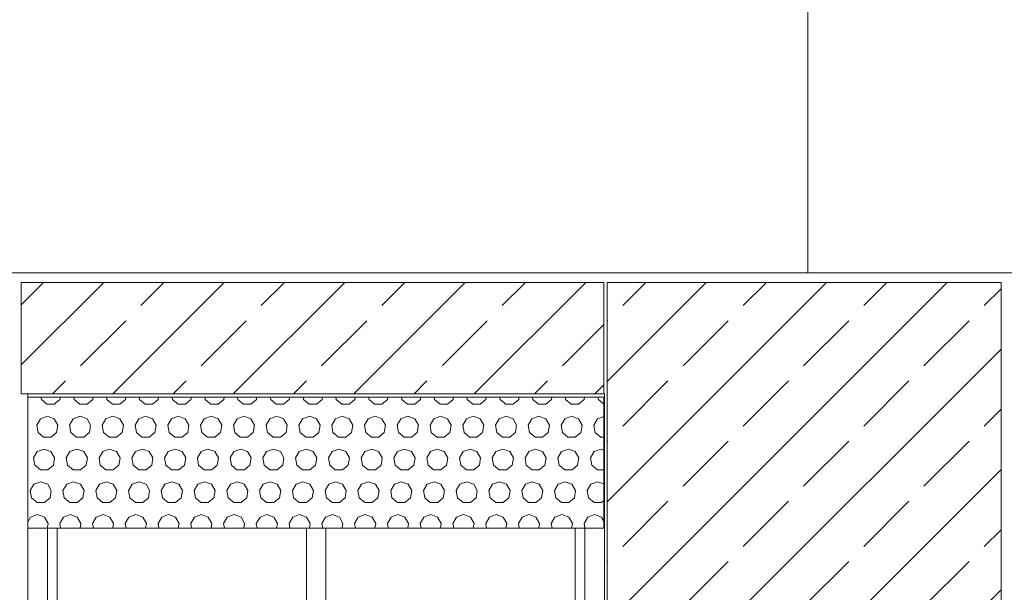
# Model space of a CAD drawing. Header units: millimetres. Extents: x 52659 to 1698020, y -10054 to 104697.
# Tile 184 of 256: x 200518 to 203523, y 10402 to 12151. Entities that reach past the tile are written whole.
import ezdxf

# ---------------------------------------------------------------- set-up
doc = ezdxf.new("R2010")
doc.units = ezdxf.units.MM
doc.header["$MEASUREMENT"] = 0
for name, color, linetype in [('02-04 BRISES SOLEILS CLAIRES', 7, 'Continuous'), ('02-04 CASSETTES CLAIRES', 7, 'Continuous'), ('02-04 Mur.Construction', 7, 'Continuous'), ('05-02 Cotation 200ème 100ème.Cotations', 7, 'Continuous'), ('08-01 2D Dessin général.2D', 7, 'Continuous'), ('Fenêtres ARCHICAD', 7, 'Continuous')]:
    doc.layers.add(name, color=color, linetype=linetype)
doc.styles.add('STYLE_GENERE_3', font='ARIALN.TTF')
doc.dimstyles.new('STYLE_GENERE__1', dxfattribs={"dimtxt": 200, "dimasz": 95, "dimexe": 0.18, "dimexo": 100, "dimgap": 0, "dimtad": 0, "dimlfac": 0.001, "dimzin": 0, "dimdsep": 46, "dimtxsty": 'STYLE_GENERE_3', "dimblk": 'ARROWHEAD_6', "dimblk1": 'ARROWHEAD_6', "dimblk2": 'ARROWHEAD_6', "dimcen": 0.09, "dimclrd": 7, "dimclre": 7, "dimclrt": 7, "dimazin": 0, "dimtfac": 1, "dimtdec": 4, "dimtmove": 2, "dimatfit": 3, "dimfxl": 1, "dimtolj": 1, "dimtzin": 0, "dimarcsym": 0})
doc.dimstyles.new('STYLE_GENERE__2', dxfattribs={"dimtxt": 200, "dimasz": 95, "dimexe": 0.18, "dimexo": 100, "dimgap": 0, "dimtad": 0, "dimlfac": 0.001, "dimzin": 0, "dimdsep": 46, "dimtxsty": 'STYLE_GENERE_3', "dimblk": 'ARROWHEAD_6', "dimblk1": 'ARROWHEAD_6', "dimblk2": 'ARROWHEAD_6', "dimcen": 0.09, "dimclrd": 7, "dimclre": 7, "dimclrt": 7, "dimazin": 0, "dimtfac": 1, "dimtdec": 4, "dimtmove": 0, "dimatfit": 3, "dimfxl": 1, "dimtolj": 1, "dimtzin": 0, "dimarcsym": 0})

# ---------------------------------------------------------------- blocks, each defined once
blk = doc.blocks.new('Élément de coupe_187_1', base_point=(131932.7, 5158.1))
at = {"layer": '02-04 Mur.Construction', "color": 7, "linetype": 'Continuous', "lineweight": 9}
for p, q in [((200542.7, 9726), (200542.7, 11008.1)), ((202302.7, 11008.1), (202302.7, 9726))]:
    blk.add_line(p, q, dxfattribs=at)
blk = doc.blocks.new('Élément de coupe_192_1', base_point=(131932.7, 5158.1))
at = {"layer": 'Fenêtres ARCHICAD', "color": 7, "linetype": 'Continuous', "lineweight": 9}
blk.add_line((202300.8, 11008.1), (202302.7, 11008.1), dxfattribs=at)
at = {"layer": 'Fenêtres ARCHICAD', "color": 7, "linetype": 'Continuous', "lineweight": 5}
for p, q in [((200602.7, 10598), (200602.7, 9818.1)), ((200632.7, 9848.1), (200632.7, 10598)), ((201392.7, 10598), (201392.7, 9848.1)), ((201452.7, 9848.1), (201452.7, 10598)), ((202212.7, 10598), (202212.7, 9848.1)), ((202242.7, 9818.1), (202242.7, 10598)), ((201407.7, 9848.1), (200632.7, 9848.1)), ((201437.7, 9848.1), (201407.7, 9848.1)), ((202212.7, 9848.1), (201437.7, 9848.1)), ((200602.7, 9818.1), (202242.7, 9818.1)), ((200542.7, 9758.1), (202302.7, 9758.1)), ((200542.7, 9720.9), (200542.7, 9726)), ((200542.7, 9670.8), (200542.7, 9720.9)), ((202302.7, 9720.9), (200542.7, 9720.9)), ((202302.7, 9720.9), (202302.7, 9726)), ((202302.7, 9670.8), (202302.7, 9720.9)), ((202302.7, 9670.8), (200542.7, 9670.8))]:
    blk.add_line(p, q, dxfattribs=at)
blk = doc.blocks.new('Élément de coupe_235_1', base_point=(131932.7, 5158.1))
at = {"layer": '02-04 Mur.Construction', "color": 7, "linetype": 'Continuous', "lineweight": 9}
blk.add_line((220579, 11378.1), (162692.7, 11378.1), dxfattribs=at)
blk = doc.blocks.new('*X342', base_point=(131932.7, 5158.1))
at = {"layer": '02-04 BRISES SOLEILS CLAIRES', "color": 7, "linetype": 'Continuous', "lineweight": 5}
for p, q in [((200582.7, 10998.1), (200584, 10990.5)), ((200640.7, 10990.5), (200642, 10998.1)), ((200682.7, 10998.1), (200684, 10990.5)), ((200740.7, 10990.5), (200742, 10998.1)), ((200782.7, 10998.1), (200784, 10990.5)), ((200840.7, 10990.5), (200842, 10998.1)), ((200882.7, 10998.1), (200884, 10990.5)), ((200940.7, 10990.5), (200942, 10998.1)), ((200982.7, 10998.1), (200984, 10990.5)), ((201040.7, 10990.5), (201042, 10998.1)), ((201082.7, 10998.1), (201084, 10990.5)), ((201140.7, 10990.5), (201142, 10998.1)), ((201182.7, 10998.1), (201184, 10990.5)), ((201240.7, 10990.5), (201242, 10998.1)), ((201282.7, 10998.1), (201284, 10990.5)), ((201340.7, 10990.5), (201342, 10998.1)), ((201382.7, 10998.1), (201384, 10990.5)), ((201440.7, 10990.5), (201442, 10998.1)), ((201482.7, 10998.1), (201484, 10990.5)), ((201540.7, 10990.5), (201542, 10998.1)), ((201582.7, 10998.1), (201584, 10990.5)), ((201640.7, 10990.5), (201642, 10998.1)), ((201682.7, 10998.1), (201684, 10990.5)), ((201740.7, 10990.5), (201742, 10998.1)), ((201782.7, 10998.1), (201784, 10990.5)), ((201840.7, 10990.5), (201842, 10998.1)), ((201882.7, 10998.1), (201884, 10990.5)), ((201940.7, 10990.5), (201942, 10998.1)), ((201982.7, 10998.1), (201984, 10990.5)), ((202040.7, 10990.5), (202042, 10998.1)), ((202082.7, 10998.1), (202084, 10990.5)), ((202140.7, 10990.5), (202142, 10998.1)), ((202182.7, 10998.1), (202184, 10990.5)), ((202240.7, 10990.5), (202242, 10998.1)), ((202282.7, 10998.1), (202284, 10990.5)), ((200584, 10990.5), (200601.1, 10976.1)), ((200601.1, 10976.1), (200623.5, 10976.1)), ((200623.5, 10976.1), (200640.7, 10990.5)), ((200684, 10990.5), (200701.1, 10976.1)), ((200701.1, 10976.1), (200723.5, 10976.1)), ((200723.5, 10976.1), (200740.7, 10990.5)), ((200784, 10990.5), (200801.1, 10976.1)), ((200801.1, 10976.1), (200823.5, 10976.1)), ((200823.5, 10976.1), (200840.7, 10990.5)), ((200884, 10990.5), (200901.1, 10976.1)), ((200901.1, 10976.1), (200923.5, 10976.1)), ((200923.5, 10976.1), (200940.7, 10990.5)), ((200984, 10990.5), (201001.1, 10976.1)), ((201001.1, 10976.1), (201023.5, 10976.1)), ((201023.5, 10976.1), (201040.7, 10990.5)), ((201084, 10990.5), (201101.1, 10976.1)), ((201101.1, 10976.1), (201123.5, 10976.1)), ((201123.5, 10976.1), (201140.7, 10990.5)), ((201184, 10990.5), (201201.1, 10976.1)), ((201201.1, 10976.1), (201223.5, 10976.1)), ((201223.5, 10976.1), (201240.7, 10990.5)), ((201284, 10990.5), (201301.1, 10976.1)), ((201301.1, 10976.1), (201323.5, 10976.1)), ((201323.5, 10976.1), (201340.7, 10990.5)), ((201384, 10990.5), (201401.1, 10976.1)), ((201401.1, 10976.1), (201423.5, 10976.1)), ((201423.5, 10976.1), (201440.7, 10990.5)), ((201484, 10990.5), (201501.1, 10976.1)), ((201501.1, 10976.1), (201523.5, 10976.1)), ((201523.5, 10976.1), (201540.7, 10990.5)), ((201584, 10990.5), (201601.1, 10976.1)), ((201601.1, 10976.1), (201623.5, 10976.1)), ((201623.5, 10976.1), (201640.7, 10990.5)), ((201684, 10990.5), (201701.1, 10976.1)), ((201701.1, 10976.1), (201723.5, 10976.1)), ((201723.5, 10976.1), (201740.7, 10990.5)), ((201784, 10990.5), (201801.1, 10976.1)), ((201801.1, 10976.1), (201823.5, 10976.1)), ((201823.5, 10976.1), (201840.7, 10990.5)), ((201884, 10990.5), (201901.1, 10976.1)), ((201901.1, 10976.1), (201923.5, 10976.1)), ((201923.5, 10976.1), (201940.7, 10990.5)), ((201984, 10990.5), (202001.1, 10976.1)), ((202001.1, 10976.1), (202023.5, 10976.1)), ((202023.5, 10976.1), (202040.7, 10990.5)), ((202084, 10990.5), (202101.1, 10976.1)), ((202101.1, 10976.1), (202123.5, 10976.1)), ((202123.5, 10976.1), (202140.7, 10990.5)), ((202184, 10990.5), (202201.1, 10976.1)), ((202201.1, 10976.1), (202223.5, 10976.1)), ((202223.5, 10976.1), (202240.7, 10990.5)), ((202284, 10990.5), (202300.8, 10976.4)), ((200602.3, 10939.5), (200581.3, 10931.9)), ((200623.4, 10931.9), (200602.3, 10939.5)), ((200702.3, 10939.5), (200681.3, 10931.9)), ((200723.4, 10931.9), (200702.3, 10939.5)), ((200802.3, 10939.5), (200781.3, 10931.9)), ((200823.4, 10931.9), (200802.3, 10939.5)), ((200902.3, 10939.5), (200881.3, 10931.9)), ((200923.4, 10931.9), (200902.3, 10939.5)), ((201002.3, 10939.5), (200981.3, 10931.9)), ((201023.4, 10931.9), (201002.3, 10939.5)), ((201102.3, 10939.5), (201081.3, 10931.9)), ((201123.4, 10931.9), (201102.3, 10939.5)), ((201202.3, 10939.5), (201181.3, 10931.9)), ((201223.4, 10931.9), (201202.3, 10939.5)), ((201302.3, 10939.5), (201281.3, 10931.9)), ((201323.4, 10931.9), (201302.3, 10939.5)), ((201402.3, 10939.5), (201381.3, 10931.9)), ((201423.4, 10931.9), (201402.3, 10939.5)), ((201502.3, 10939.5), (201481.3, 10931.9)), ((201523.4, 10931.9), (201502.3, 10939.5)), ((201602.3, 10939.5), (201581.3, 10931.9)), ((201623.4, 10931.9), (201602.3, 10939.5)), ((201702.3, 10939.5), (201681.3, 10931.9)), ((201723.4, 10931.9), (201702.3, 10939.5)), ((201802.3, 10939.5), (201781.3, 10931.9)), ((201823.4, 10931.9), (201802.3, 10939.5)), ((201902.3, 10939.5), (201881.3, 10931.9)), ((201923.4, 10931.9), (201902.3, 10939.5)), ((202002.3, 10939.5), (201981.3, 10931.9)), ((202023.4, 10931.9), (202002.3, 10939.5)), ((202102.3, 10939.5), (202081.3, 10931.9)), ((202123.4, 10931.9), (202102.3, 10939.5)), ((202202.3, 10939.5), (202181.3, 10931.9)), ((202223.4, 10931.9), (202202.3, 10939.5)), ((202300.8, 10938.9), (202281.3, 10931.9)), ((200581.3, 10931.9), (200570.1, 10912.5)), ((200570.1, 10912.5), (200574, 10890.5)), ((200634.5, 10912.5), (200623.4, 10931.9)), ((200630.7, 10890.5), (200634.5, 10912.5)), ((200681.3, 10931.9), (200670.1, 10912.5)), ((200670.1, 10912.5), (200674, 10890.5)), ((200734.5, 10912.5), (200723.4, 10931.9)), ((200730.7, 10890.5), (200734.5, 10912.5)), ((200781.3, 10931.9), (200770.1, 10912.5)), ((200770.1, 10912.5), (200774, 10890.5)), ((200834.5, 10912.5), (200823.4, 10931.9)), ((200830.7, 10890.5), (200834.5, 10912.5)), ((200881.3, 10931.9), (200870.1, 10912.5)), ((200870.1, 10912.5), (200874, 10890.5)), ((200934.5, 10912.5), (200923.4, 10931.9)), ((200930.7, 10890.5), (200934.5, 10912.5)), ((200981.3, 10931.9), (200970.1, 10912.5)), ((200970.1, 10912.5), (200974, 10890.5)), ((201034.5, 10912.5), (201023.4, 10931.9)), ((201030.7, 10890.5), (201034.5, 10912.5)), ((201081.3, 10931.9), (201070.1, 10912.5)), ((201070.1, 10912.5), (201074, 10890.5)), ((201134.5, 10912.5), (201123.4, 10931.9)), ((201130.7, 10890.5), (201134.5, 10912.5)), ((201181.3, 10931.9), (201170.1, 10912.5)), ((201170.1, 10912.5), (201174, 10890.5)), ((201234.5, 10912.5), (201223.4, 10931.9)), ((201230.7, 10890.5), (201234.5, 10912.5)), ((201281.3, 10931.9), (201270.1, 10912.5)), ((201270.1, 10912.5), (201274, 10890.5)), ((201334.5, 10912.5), (201323.4, 10931.9)), ((201330.7, 10890.5), (201334.5, 10912.5)), ((201381.3, 10931.9), (201370.1, 10912.5)), ((201370.1, 10912.5), (201374, 10890.5)), ((201434.5, 10912.5), (201423.4, 10931.9)), ((201430.7, 10890.5), (201434.5, 10912.5)), ((201481.3, 10931.9), (201470.1, 10912.5)), ((201470.1, 10912.5), (201474, 10890.5)), ((201534.5, 10912.5), (201523.4, 10931.9)), ((201530.7, 10890.5), (201534.5, 10912.5)), ((201581.3, 10931.9), (201570.1, 10912.5)), ((201570.1, 10912.5), (201574, 10890.5)), ((201634.5, 10912.5), (201623.4, 10931.9)), ((201630.7, 10890.5), (201634.5, 10912.5)), ((201681.3, 10931.9), (201670.1, 10912.5)), ((201670.1, 10912.5), (201674, 10890.5)), ((201734.5, 10912.5), (201723.4, 10931.9)), ((201730.7, 10890.5), (201734.5, 10912.5)), ((201781.3, 10931.9), (201770.1, 10912.5)), ((201770.1, 10912.5), (201774, 10890.5)), ((201834.5, 10912.5), (201823.4, 10931.9)), ((201830.7, 10890.5), (201834.5, 10912.5)), ((201881.3, 10931.9), (201870.1, 10912.5)), ((201870.1, 10912.5), (201874, 10890.5)), ((201934.5, 10912.5), (201923.4, 10931.9)), ((201930.7, 10890.5), (201934.5, 10912.5)), ((201981.3, 10931.9), (201970.1, 10912.5)), ((201970.1, 10912.5), (201974, 10890.5)), ((202034.5, 10912.5), (202023.4, 10931.9)), ((202030.7, 10890.5), (202034.5, 10912.5)), ((202081.3, 10931.9), (202070.1, 10912.5)), ((202070.1, 10912.5), (202074, 10890.5)), ((202134.5, 10912.5), (202123.4, 10931.9)), ((202130.7, 10890.5), (202134.5, 10912.5)), ((202181.3, 10931.9), (202170.1, 10912.5)), ((202170.1, 10912.5), (202174, 10890.5)), ((202234.5, 10912.5), (202223.4, 10931.9)), ((202230.7, 10890.5), (202234.5, 10912.5)), ((202281.3, 10931.9), (202270.1, 10912.5)), ((202270.1, 10912.5), (202274, 10890.5)), ((200574, 10890.5), (200591.1, 10876.1)), ((200613.5, 10876.1), (200630.7, 10890.5)), ((200674, 10890.5), (200691.1, 10876.1)), ((200713.5, 10876.1), (200730.7, 10890.5)), ((200774, 10890.5), (200791.1, 10876.1)), ((200813.5, 10876.1), (200830.7, 10890.5)), ((200874, 10890.5), (200891.1, 10876.1)), ((200913.5, 10876.1), (200930.7, 10890.5)), ((200974, 10890.5), (200991.1, 10876.1)), ((201013.5, 10876.1), (201030.7, 10890.5)), ((201074, 10890.5), (201091.1, 10876.1)), ((201113.5, 10876.1), (201130.7, 10890.5)), ((201174, 10890.5), (201191.1, 10876.1)), ((201213.5, 10876.1), (201230.7, 10890.5)), ((201274, 10890.5), (201291.1, 10876.1)), ((201313.5, 10876.1), (201330.7, 10890.5)), ((201374, 10890.5), (201391.1, 10876.1)), ((201413.5, 10876.1), (201430.7, 10890.5)), ((201474, 10890.5), (201491.1, 10876.1)), ((201513.5, 10876.1), (201530.7, 10890.5)), ((201574, 10890.5), (201591.1, 10876.1)), ((201613.5, 10876.1), (201630.7, 10890.5)), ((201674, 10890.5), (201691.1, 10876.1)), ((201713.5, 10876.1), (201730.7, 10890.5)), ((201774, 10890.5), (201791.1, 10876.1)), ((201813.5, 10876.1), (201830.7, 10890.5)), ((201874, 10890.5), (201891.1, 10876.1)), ((201913.5, 10876.1), (201930.7, 10890.5)), ((201974, 10890.5), (201991.1, 10876.1)), ((202013.5, 10876.1), (202030.7, 10890.5)), ((202074, 10890.5), (202091.1, 10876.1)), ((202113.5, 10876.1), (202130.7, 10890.5)), ((202174, 10890.5), (202191.1, 10876.1)), ((202213.5, 10876.1), (202230.7, 10890.5)), ((202274, 10890.5), (202291.1, 10876.1)), ((200591.1, 10876.1), (200613.5, 10876.1)), ((200691.1, 10876.1), (200713.5, 10876.1)), ((200791.1, 10876.1), (200813.5, 10876.1)), ((200891.1, 10876.1), (200913.5, 10876.1)), ((200991.1, 10876.1), (201013.5, 10876.1)), ((201091.1, 10876.1), (201113.5, 10876.1)), ((201191.1, 10876.1), (201213.5, 10876.1)), ((201291.1, 10876.1), (201313.5, 10876.1)), ((201391.1, 10876.1), (201413.5, 10876.1)), ((201491.1, 10876.1), (201513.5, 10876.1)), ((201591.1, 10876.1), (201613.5, 10876.1)), ((201691.1, 10876.1), (201713.5, 10876.1)), ((201791.1, 10876.1), (201813.5, 10876.1)), ((201891.1, 10876.1), (201913.5, 10876.1)), ((201991.1, 10876.1), (202013.5, 10876.1)), ((202091.1, 10876.1), (202113.5, 10876.1)), ((202191.1, 10876.1), (202213.5, 10876.1)), ((202291.1, 10876.1), (202300.8, 10876.1)), ((200571.3, 10831.9), (200560.1, 10812.5)), ((200592.3, 10839.5), (200571.3, 10831.9)), ((200613.4, 10831.9), (200592.3, 10839.5)), ((200624.5, 10812.5), (200613.4, 10831.9)), ((200671.3, 10831.9), (200660.1, 10812.5)), ((200692.3, 10839.5), (200671.3, 10831.9)), ((200713.4, 10831.9), (200692.3, 10839.5)), ((200724.5, 10812.5), (200713.4, 10831.9)), ((200771.3, 10831.9), (200760.1, 10812.5)), ((200792.3, 10839.5), (200771.3, 10831.9)), ((200813.4, 10831.9), (200792.3, 10839.5)), ((200824.5, 10812.5), (200813.4, 10831.9)), ((200871.3, 10831.9), (200860.1, 10812.5)), ((200892.3, 10839.5), (200871.3, 10831.9)), ((200913.4, 10831.9), (200892.3, 10839.5)), ((200924.5, 10812.5), (200913.4, 10831.9)), ((200971.3, 10831.9), (200960.1, 10812.5)), ((200992.3, 10839.5), (200971.3, 10831.9)), ((201013.4, 10831.9), (200992.3, 10839.5)), ((201024.5, 10812.5), (201013.4, 10831.9)), ((201071.3, 10831.9), (201060.1, 10812.5)), ((201092.3, 10839.5), (201071.3, 10831.9)), ((201113.4, 10831.9), (201092.3, 10839.5)), ((201124.5, 10812.5), (201113.4, 10831.9)), ((201171.3, 10831.9), (201160.1, 10812.5)), ((201192.3, 10839.5), (201171.3, 10831.9)), ((201213.4, 10831.9), (201192.3, 10839.5)), ((201224.5, 10812.5), (201213.4, 10831.9)), ((201271.3, 10831.9), (201260.1, 10812.5)), ((201292.3, 10839.5), (201271.3, 10831.9)), ((201313.4, 10831.9), (201292.3, 10839.5)), ((201324.5, 10812.5), (201313.4, 10831.9)), ((201371.3, 10831.9), (201360.1, 10812.5)), ((201392.3, 10839.5), (201371.3, 10831.9)), ((201413.4, 10831.9), (201392.3, 10839.5)), ((201424.5, 10812.5), (201413.4, 10831.9)), ((201471.3, 10831.9), (201460.1, 10812.5)), ((201492.3, 10839.5), (201471.3, 10831.9)), ((201513.4, 10831.9), (201492.3, 10839.5)), ((201524.5, 10812.5), (201513.4, 10831.9)), ((201571.3, 10831.9), (201560.1, 10812.5)), ((201592.3, 10839.5), (201571.3, 10831.9)), ((201613.4, 10831.9), (201592.3, 10839.5)), ((201624.5, 10812.5), (201613.4, 10831.9)), ((201671.3, 10831.9), (201660.1, 10812.5)), ((201692.3, 10839.5), (201671.3, 10831.9)), ((201713.4, 10831.9), (201692.3, 10839.5)), ((201724.5, 10812.5), (201713.4, 10831.9)), ((201771.3, 10831.9), (201760.1, 10812.5)), ((201792.3, 10839.5), (201771.3, 10831.9)), ((201813.4, 10831.9), (201792.3, 10839.5)), ((201824.5, 10812.5), (201813.4, 10831.9)), ((201871.3, 10831.9), (201860.1, 10812.5)), ((201892.3, 10839.5), (201871.3, 10831.9)), ((201913.4, 10831.9), (201892.3, 10839.5)), ((201924.5, 10812.5), (201913.4, 10831.9)), ((201971.3, 10831.9), (201960.1, 10812.5)), ((201992.3, 10839.5), (201971.3, 10831.9)), ((202013.4, 10831.9), (201992.3, 10839.5)), ((202024.5, 10812.5), (202013.4, 10831.9)), ((202071.3, 10831.9), (202060.1, 10812.5)), ((202092.3, 10839.5), (202071.3, 10831.9)), ((202113.4, 10831.9), (202092.3, 10839.5)), ((202124.5, 10812.5), (202113.4, 10831.9)), ((202171.3, 10831.9), (202160.1, 10812.5)), ((202192.3, 10839.5), (202171.3, 10831.9)), ((202213.4, 10831.9), (202192.3, 10839.5)), ((202224.5, 10812.5), (202213.4, 10831.9)), ((202271.3, 10831.9), (202260.1, 10812.5)), ((202292.3, 10839.5), (202271.3, 10831.9)), ((202300.8, 10836.5), (202292.3, 10839.5)), ((200560.1, 10812.5), (200564, 10790.5)), ((200564, 10790.5), (200581.1, 10776.1)), ((200603.5, 10776.1), (200620.7, 10790.5)), ((200620.7, 10790.5), (200624.5, 10812.5)), ((200660.1, 10812.5), (200664, 10790.5)), ((200664, 10790.5), (200681.1, 10776.1)), ((200703.5, 10776.1), (200720.7, 10790.5)), ((200720.7, 10790.5), (200724.5, 10812.5)), ((200760.1, 10812.5), (200764, 10790.5)), ((200764, 10790.5), (200781.1, 10776.1)), ((200803.5, 10776.1), (200820.7, 10790.5)), ((200820.7, 10790.5), (200824.5, 10812.5)), ((200860.1, 10812.5), (200864, 10790.5)), ((200864, 10790.5), (200881.1, 10776.1)), ((200903.5, 10776.1), (200920.7, 10790.5)), ((200920.7, 10790.5), (200924.5, 10812.5)), ((200960.1, 10812.5), (200964, 10790.5)), ((200964, 10790.5), (200981.1, 10776.1)), ((201003.5, 10776.1), (201020.7, 10790.5)), ((201020.7, 10790.5), (201024.5, 10812.5)), ((201060.1, 10812.5), (201064, 10790.5)), ((201064, 10790.5), (201081.1, 10776.1)), ((201103.5, 10776.1), (201120.7, 10790.5)), ((201120.7, 10790.5), (201124.5, 10812.5)), ((201160.1, 10812.5), (201164, 10790.5)), ((201164, 10790.5), (201181.1, 10776.1)), ((201203.5, 10776.1), (201220.7, 10790.5)), ((201220.7, 10790.5), (201224.5, 10812.5)), ((201260.1, 10812.5), (201264, 10790.5)), ((201264, 10790.5), (201281.1, 10776.1)), ((201303.5, 10776.1), (201320.7, 10790.5)), ((201320.7, 10790.5), (201324.5, 10812.5)), ((201360.1, 10812.5), (201364, 10790.5)), ((201364, 10790.5), (201381.1, 10776.1)), ((201403.5, 10776.1), (201420.7, 10790.5)), ((201420.7, 10790.5), (201424.5, 10812.5)), ((201460.1, 10812.5), (201464, 10790.5)), ((201464, 10790.5), (201481.1, 10776.1)), ((201503.5, 10776.1), (201520.7, 10790.5)), ((201520.7, 10790.5), (201524.5, 10812.5)), ((201560.1, 10812.5), (201564, 10790.5)), ((201564, 10790.5), (201581.1, 10776.1)), ((201603.5, 10776.1), (201620.7, 10790.5)), ((201620.7, 10790.5), (201624.5, 10812.5)), ((201660.1, 10812.5), (201664, 10790.5)), ((201664, 10790.5), (201681.1, 10776.1)), ((201703.5, 10776.1), (201720.7, 10790.5)), ((201720.7, 10790.5), (201724.5, 10812.5)), ((201760.1, 10812.5), (201764, 10790.5)), ((201764, 10790.5), (201781.1, 10776.1)), ((201803.5, 10776.1), (201820.7, 10790.5)), ((201820.7, 10790.5), (201824.5, 10812.5)), ((201860.1, 10812.5), (201864, 10790.5)), ((201864, 10790.5), (201881.1, 10776.1)), ((201903.5, 10776.1), (201920.7, 10790.5)), ((201920.7, 10790.5), (201924.5, 10812.5)), ((201960.1, 10812.5), (201964, 10790.5)), ((201964, 10790.5), (201981.1, 10776.1)), ((202003.5, 10776.1), (202020.7, 10790.5)), ((202020.7, 10790.5), (202024.5, 10812.5)), ((202060.1, 10812.5), (202064, 10790.5)), ((202064, 10790.5), (202081.1, 10776.1)), ((202103.5, 10776.1), (202120.7, 10790.5)), ((202120.7, 10790.5), (202124.5, 10812.5)), ((202160.1, 10812.5), (202164, 10790.5)), ((202164, 10790.5), (202181.1, 10776.1)), ((202203.5, 10776.1), (202220.7, 10790.5)), ((202220.7, 10790.5), (202224.5, 10812.5)), ((202260.1, 10812.5), (202264, 10790.5)), ((202264, 10790.5), (202281.1, 10776.1)), ((200581.1, 10776.1), (200603.5, 10776.1)), ((200681.1, 10776.1), (200703.5, 10776.1)), ((200781.1, 10776.1), (200803.5, 10776.1)), ((200881.1, 10776.1), (200903.5, 10776.1)), ((200981.1, 10776.1), (201003.5, 10776.1)), ((201081.1, 10776.1), (201103.5, 10776.1)), ((201181.1, 10776.1), (201203.5, 10776.1)), ((201281.1, 10776.1), (201303.5, 10776.1)), ((201381.1, 10776.1), (201403.5, 10776.1)), ((201481.1, 10776.1), (201503.5, 10776.1)), ((201581.1, 10776.1), (201603.5, 10776.1)), ((201681.1, 10776.1), (201703.5, 10776.1)), ((201781.1, 10776.1), (201803.5, 10776.1)), ((201881.1, 10776.1), (201903.5, 10776.1)), ((201981.1, 10776.1), (202003.5, 10776.1)), ((202081.1, 10776.1), (202103.5, 10776.1)), ((202181.1, 10776.1), (202203.5, 10776.1)), ((202281.1, 10776.1), (202300.8, 10776.1)), ((200561.3, 10731.9), (200550.1, 10712.5)), ((200582.3, 10739.5), (200561.3, 10731.9)), ((200603.4, 10731.9), (200582.3, 10739.5)), ((200614.5, 10712.5), (200603.4, 10731.9)), ((200661.3, 10731.9), (200650.1, 10712.5)), ((200682.3, 10739.5), (200661.3, 10731.9)), ((200703.4, 10731.9), (200682.3, 10739.5)), ((200714.5, 10712.5), (200703.4, 10731.9)), ((200761.3, 10731.9), (200750.1, 10712.5)), ((200782.3, 10739.5), (200761.3, 10731.9)), ((200803.4, 10731.9), (200782.3, 10739.5)), ((200814.5, 10712.5), (200803.4, 10731.9)), ((200861.3, 10731.9), (200850.1, 10712.5)), ((200882.3, 10739.5), (200861.3, 10731.9)), ((200903.4, 10731.9), (200882.3, 10739.5)), ((200914.5, 10712.5), (200903.4, 10731.9)), ((200961.3, 10731.9), (200950.1, 10712.5)), ((200982.3, 10739.5), (200961.3, 10731.9)), ((201003.4, 10731.9), (200982.3, 10739.5)), ((201014.5, 10712.5), (201003.4, 10731.9)), ((201061.3, 10731.9), (201050.1, 10712.5)), ((201082.3, 10739.5), (201061.3, 10731.9)), ((201103.4, 10731.9), (201082.3, 10739.5)), ((201114.5, 10712.5), (201103.4, 10731.9)), ((201161.3, 10731.9), (201150.1, 10712.5)), ((201182.3, 10739.5), (201161.3, 10731.9)), ((201203.4, 10731.9), (201182.3, 10739.5)), ((201214.5, 10712.5), (201203.4, 10731.9)), ((201261.3, 10731.9), (201250.1, 10712.5)), ((201282.3, 10739.5), (201261.3, 10731.9)), ((201303.4, 10731.9), (201282.3, 10739.5)), ((201314.5, 10712.5), (201303.4, 10731.9)), ((201361.3, 10731.9), (201350.1, 10712.5)), ((201382.3, 10739.5), (201361.3, 10731.9)), ((201403.4, 10731.9), (201382.3, 10739.5)), ((201414.5, 10712.5), (201403.4, 10731.9)), ((201461.3, 10731.9), (201450.1, 10712.5)), ((201482.3, 10739.5), (201461.3, 10731.9)), ((201503.4, 10731.9), (201482.3, 10739.5)), ((201514.5, 10712.5), (201503.4, 10731.9)), ((201561.3, 10731.9), (201550.1, 10712.5)), ((201582.3, 10739.5), (201561.3, 10731.9)), ((201603.4, 10731.9), (201582.3, 10739.5)), ((201614.5, 10712.5), (201603.4, 10731.9)), ((201661.3, 10731.9), (201650.1, 10712.5)), ((201682.3, 10739.5), (201661.3, 10731.9)), ((201703.4, 10731.9), (201682.3, 10739.5)), ((201714.5, 10712.5), (201703.4, 10731.9)), ((201761.3, 10731.9), (201750.1, 10712.5)), ((201782.3, 10739.5), (201761.3, 10731.9)), ((201803.4, 10731.9), (201782.3, 10739.5)), ((201814.5, 10712.5), (201803.4, 10731.9)), ((201861.3, 10731.9), (201850.1, 10712.5)), ((201882.3, 10739.5), (201861.3, 10731.9)), ((201903.4, 10731.9), (201882.3, 10739.5)), ((201914.5, 10712.5), (201903.4, 10731.9)), ((201961.3, 10731.9), (201950.1, 10712.5)), ((201982.3, 10739.5), (201961.3, 10731.9)), ((202003.4, 10731.9), (201982.3, 10739.5)), ((202014.5, 10712.5), (202003.4, 10731.9)), ((202061.3, 10731.9), (202050.1, 10712.5)), ((202082.3, 10739.5), (202061.3, 10731.9)), ((202103.4, 10731.9), (202082.3, 10739.5)), ((202114.5, 10712.5), (202103.4, 10731.9)), ((202161.3, 10731.9), (202150.1, 10712.5)), ((202182.3, 10739.5), (202161.3, 10731.9)), ((202203.4, 10731.9), (202182.3, 10739.5)), ((202214.5, 10712.5), (202203.4, 10731.9)), ((202261.3, 10731.9), (202250.1, 10712.5)), ((202282.3, 10739.5), (202261.3, 10731.9)), ((202300.8, 10732.8), (202282.3, 10739.5)), ((200550.1, 10712.5), (200554, 10690.5)), ((200610.7, 10690.5), (200614.5, 10712.5)), ((200650.1, 10712.5), (200654, 10690.5)), ((200710.7, 10690.5), (200714.5, 10712.5)), ((200750.1, 10712.5), (200754, 10690.5)), ((200810.7, 10690.5), (200814.5, 10712.5)), ((200850.1, 10712.5), (200854, 10690.5)), ((200910.7, 10690.5), (200914.5, 10712.5)), ((200950.1, 10712.5), (200954, 10690.5)), ((201010.7, 10690.5), (201014.5, 10712.5)), ((201050.1, 10712.5), (201054, 10690.5)), ((201110.7, 10690.5), (201114.5, 10712.5)), ((201150.1, 10712.5), (201154, 10690.5)), ((201210.7, 10690.5), (201214.5, 10712.5)), ((201250.1, 10712.5), (201254, 10690.5)), ((201310.7, 10690.5), (201314.5, 10712.5)), ((201350.1, 10712.5), (201354, 10690.5)), ((201410.7, 10690.5), (201414.5, 10712.5)), ((201450.1, 10712.5), (201454, 10690.5)), ((201510.7, 10690.5), (201514.5, 10712.5)), ((201550.1, 10712.5), (201554, 10690.5)), ((201610.7, 10690.5), (201614.5, 10712.5)), ((201650.1, 10712.5), (201654, 10690.5)), ((201710.7, 10690.5), (201714.5, 10712.5)), ((201750.1, 10712.5), (201754, 10690.5)), ((201810.7, 10690.5), (201814.5, 10712.5)), ((201850.1, 10712.5), (201854, 10690.5)), ((201910.7, 10690.5), (201914.5, 10712.5)), ((201950.1, 10712.5), (201954, 10690.5)), ((202010.7, 10690.5), (202014.5, 10712.5)), ((202050.1, 10712.5), (202054, 10690.5)), ((202110.7, 10690.5), (202114.5, 10712.5)), ((202150.1, 10712.5), (202154, 10690.5)), ((202210.7, 10690.5), (202214.5, 10712.5)), ((202250.1, 10712.5), (202254, 10690.5)), ((200554, 10690.5), (200571.1, 10676.1)), ((200571.1, 10676.1), (200593.5, 10676.1)), ((200593.5, 10676.1), (200610.7, 10690.5)), ((200654, 10690.5), (200671.1, 10676.1)), ((200671.1, 10676.1), (200693.5, 10676.1)), ((200693.5, 10676.1), (200710.7, 10690.5)), ((200754, 10690.5), (200771.1, 10676.1)), ((200771.1, 10676.1), (200793.5, 10676.1)), ((200793.5, 10676.1), (200810.7, 10690.5)), ((200854, 10690.5), (200871.1, 10676.1)), ((200871.1, 10676.1), (200893.5, 10676.1)), ((200893.5, 10676.1), (200910.7, 10690.5)), ((200954, 10690.5), (200971.1, 10676.1)), ((200971.1, 10676.1), (200993.5, 10676.1)), ((200993.5, 10676.1), (201010.7, 10690.5)), ((201054, 10690.5), (201071.1, 10676.1)), ((201071.1, 10676.1), (201093.5, 10676.1)), ((201093.5, 10676.1), (201110.7, 10690.5)), ((201154, 10690.5), (201171.1, 10676.1)), ((201171.1, 10676.1), (201193.5, 10676.1)), ((201193.5, 10676.1), (201210.7, 10690.5)), ((201254, 10690.5), (201271.1, 10676.1)), ((201271.1, 10676.1), (201293.5, 10676.1)), ((201293.5, 10676.1), (201310.7, 10690.5)), ((201354, 10690.5), (201371.1, 10676.1)), ((201371.1, 10676.1), (201393.5, 10676.1)), ((201393.5, 10676.1), (201410.7, 10690.5)), ((201454, 10690.5), (201471.1, 10676.1)), ((201471.1, 10676.1), (201493.5, 10676.1)), ((201493.5, 10676.1), (201510.7, 10690.5)), ((201554, 10690.5), (201571.1, 10676.1)), ((201571.1, 10676.1), (201593.5, 10676.1)), ((201593.5, 10676.1), (201610.7, 10690.5)), ((201654, 10690.5), (201671.1, 10676.1)), ((201671.1, 10676.1), (201693.5, 10676.1)), ((201693.5, 10676.1), (201710.7, 10690.5)), ((201754, 10690.5), (201771.1, 10676.1)), ((201771.1, 10676.1), (201793.5, 10676.1)), ((201793.5, 10676.1), (201810.7, 10690.5)), ((201854, 10690.5), (201871.1, 10676.1)), ((201871.1, 10676.1), (201893.5, 10676.1)), ((201893.5, 10676.1), (201910.7, 10690.5)), ((201954, 10690.5), (201971.1, 10676.1)), ((201971.1, 10676.1), (201993.5, 10676.1)), ((201993.5, 10676.1), (202010.7, 10690.5)), ((202054, 10690.5), (202071.1, 10676.1)), ((202071.1, 10676.1), (202093.5, 10676.1)), ((202093.5, 10676.1), (202110.7, 10690.5)), ((202154, 10690.5), (202171.1, 10676.1)), ((202171.1, 10676.1), (202193.5, 10676.1)), ((202193.5, 10676.1), (202210.7, 10690.5)), ((202254, 10690.5), (202271.1, 10676.1)), ((202271.1, 10676.1), (202293.5, 10676.1)), ((202293.5, 10676.1), (202300.8, 10682.2)), ((200572.3, 10639.5), (200551.3, 10631.9)), ((200593.4, 10631.9), (200572.3, 10639.5)), ((200672.3, 10639.5), (200651.3, 10631.9)), ((200693.4, 10631.9), (200672.3, 10639.5)), ((200772.3, 10639.5), (200751.3, 10631.9)), ((200793.4, 10631.9), (200772.3, 10639.5)), ((200872.3, 10639.5), (200851.3, 10631.9)), ((200893.4, 10631.9), (200872.3, 10639.5)), ((200972.3, 10639.5), (200951.3, 10631.9)), ((200993.4, 10631.9), (200972.3, 10639.5)), ((201072.3, 10639.5), (201051.3, 10631.9)), ((201093.4, 10631.9), (201072.3, 10639.5)), ((201172.3, 10639.5), (201151.3, 10631.9)), ((201193.4, 10631.9), (201172.3, 10639.5)), ((201272.3, 10639.5), (201251.3, 10631.9)), ((201293.4, 10631.9), (201272.3, 10639.5)), ((201372.3, 10639.5), (201351.3, 10631.9)), ((201393.4, 10631.9), (201372.3, 10639.5)), ((201472.3, 10639.5), (201451.3, 10631.9)), ((201493.4, 10631.9), (201472.3, 10639.5)), ((201572.3, 10639.5), (201551.3, 10631.9)), ((201593.4, 10631.9), (201572.3, 10639.5)), ((201672.3, 10639.5), (201651.3, 10631.9)), ((201693.4, 10631.9), (201672.3, 10639.5)), ((201772.3, 10639.5), (201751.3, 10631.9)), ((201793.4, 10631.9), (201772.3, 10639.5)), ((201872.3, 10639.5), (201851.3, 10631.9)), ((201893.4, 10631.9), (201872.3, 10639.5)), ((201972.3, 10639.5), (201951.3, 10631.9)), ((201993.4, 10631.9), (201972.3, 10639.5)), ((202072.3, 10639.5), (202051.3, 10631.9)), ((202093.4, 10631.9), (202072.3, 10639.5)), ((202172.3, 10639.5), (202151.3, 10631.9)), ((202193.4, 10631.9), (202172.3, 10639.5)), ((202272.3, 10639.5), (202251.3, 10631.9)), ((202293.4, 10631.9), (202272.3, 10639.5)), ((200551.3, 10631.9), (200542.7, 10616.9)), ((200604.5, 10612.5), (200593.4, 10631.9)), ((200602, 10598), (200604.5, 10612.5)), ((200651.3, 10631.9), (200640.1, 10612.5)), ((200640.1, 10612.5), (200642.7, 10598)), ((200704.5, 10612.5), (200693.4, 10631.9)), ((200702, 10598), (200704.5, 10612.5)), ((200751.3, 10631.9), (200740.1, 10612.5)), ((200740.1, 10612.5), (200742.7, 10598)), ((200804.5, 10612.5), (200793.4, 10631.9)), ((200802, 10598), (200804.5, 10612.5)), ((200851.3, 10631.9), (200840.1, 10612.5)), ((200840.1, 10612.5), (200842.7, 10598)), ((200904.5, 10612.5), (200893.4, 10631.9)), ((200902, 10598), (200904.5, 10612.5)), ((200951.3, 10631.9), (200940.1, 10612.5)), ((200940.1, 10612.5), (200942.7, 10598)), ((201004.5, 10612.5), (200993.4, 10631.9)), ((201002, 10598), (201004.5, 10612.5)), ((201051.3, 10631.9), (201040.1, 10612.5)), ((201040.1, 10612.5), (201042.7, 10598)), ((201104.5, 10612.5), (201093.4, 10631.9)), ((201102, 10598), (201104.5, 10612.5)), ((201151.3, 10631.9), (201140.1, 10612.5)), ((201140.1, 10612.5), (201142.7, 10598)), ((201204.5, 10612.5), (201193.4, 10631.9)), ((201202, 10598), (201204.5, 10612.5)), ((201251.3, 10631.9), (201240.1, 10612.5)), ((201240.1, 10612.5), (201242.7, 10598)), ((201304.5, 10612.5), (201293.4, 10631.9)), ((201302, 10598), (201304.5, 10612.5)), ((201351.3, 10631.9), (201340.1, 10612.5)), ((201340.1, 10612.5), (201342.7, 10598)), ((201404.5, 10612.5), (201393.4, 10631.9)), ((201402, 10598), (201404.5, 10612.5)), ((201451.3, 10631.9), (201440.1, 10612.5)), ((201440.1, 10612.5), (201442.7, 10598)), ((201504.5, 10612.5), (201493.4, 10631.9)), ((201502, 10598), (201504.5, 10612.5)), ((201551.3, 10631.9), (201540.1, 10612.5)), ((201540.1, 10612.5), (201542.7, 10598)), ((201604.5, 10612.5), (201593.4, 10631.9)), ((201602, 10598), (201604.5, 10612.5)), ((201651.3, 10631.9), (201640.1, 10612.5)), ((201640.1, 10612.5), (201642.7, 10598)), ((201704.5, 10612.5), (201693.4, 10631.9)), ((201702, 10598), (201704.5, 10612.5)), ((201751.3, 10631.9), (201740.1, 10612.5)), ((201740.1, 10612.5), (201742.7, 10598)), ((201804.5, 10612.5), (201793.4, 10631.9)), ((201802, 10598), (201804.5, 10612.5)), ((201851.3, 10631.9), (201840.1, 10612.5)), ((201840.1, 10612.5), (201842.7, 10598)), ((201904.5, 10612.5), (201893.4, 10631.9)), ((201902, 10598), (201904.5, 10612.5)), ((201951.3, 10631.9), (201940.1, 10612.5)), ((201940.1, 10612.5), (201942.7, 10598)), ((202004.5, 10612.5), (201993.4, 10631.9)), ((202002, 10598), (202004.5, 10612.5)), ((202051.3, 10631.9), (202040.1, 10612.5)), ((202040.1, 10612.5), (202042.7, 10598)), ((202104.5, 10612.5), (202093.4, 10631.9)), ((202102, 10598), (202104.5, 10612.5)), ((202151.3, 10631.9), (202140.1, 10612.5)), ((202140.1, 10612.5), (202142.7, 10598)), ((202204.5, 10612.5), (202193.4, 10631.9)), ((202202, 10598), (202204.5, 10612.5)), ((202251.3, 10631.9), (202240.1, 10612.5)), ((202240.1, 10612.5), (202242.7, 10598)), ((202300.8, 10619), (202293.4, 10631.9)), ((200542.7, 10598.1), (200542.7, 10598))]:
    blk.add_line(p, q, dxfattribs=at)
blk = doc.blocks.new('Élément de coupe_320_1', base_point=(131932.7, 5158.1))
at = {"layer": '02-04 BRISES SOLEILS CLAIRES', "color": 7, "linetype": 'Continuous', "lineweight": 9}
for p, q in [((202300.8, 10998.1), (200542.7, 10998.1)), ((202300.8, 10598), (202300.8, 10998.1)), ((200542.7, 10598), (202300.8, 10598))]:
    blk.add_line(p, q, dxfattribs=at)
at = {"layer": '02-04 BRISES SOLEILS CLAIRES', "lineweight": 0}
blk.add_blockref('*X342', (131932.7, 5158.1), dxfattribs=at)
blk = doc.blocks.new('Élément de coupe_463_1', base_point=(131932.7, 5158.1))
at = {"layer": '02-04 CASSETTES CLAIRES', "color": 7, "linetype": 'Continuous', "lineweight": 9}
for p, q in [((200522.7, 11096.4), (200774.4, 11348.1)), ((200522.7, 11280.2), (200590.5, 11348.1)), ((200522.7, 11348.1), (200522.7, 11008.1)), ((202300.8, 11348.1), (200522.7, 11348.1)), ((200802.1, 11008.1), (201142.1, 11348.1)), ((200887.6, 11277.4), (200958.2, 11348.1)), ((201169.8, 11008.1), (201509.8, 11348.1)), ((201255.3, 11277.4), (201325.9, 11348.1)), ((201537.5, 11008.1), (201877.5, 11348.1)), ((201623, 11277.4), (201693.6, 11348.1)), ((201905.2, 11008.1), (202245.2, 11348.1)), ((201990.7, 11277.4), (202061.3, 11348.1)), ((202300.8, 11008.1), (202300.8, 11348.1)), ((200703.7, 11093.6), (200841.6, 11231.5)), ((201071.4, 11093.6), (201209.3, 11231.5)), ((201439.1, 11093.6), (201577, 11231.5)), ((201806.8, 11093.6), (201944.7, 11231.5)), ((202174.5, 11093.6), (202300.8, 11219.8)), ((200618.2, 11008.1), (200657.8, 11047.6)), ((200985.9, 11008.1), (201025.5, 11047.6)), ((201353.6, 11008.1), (201393.2, 11047.6)), ((201721.3, 11008.1), (201760.9, 11047.6)), ((202089, 11008.1), (202128.6, 11047.6)), ((202272.9, 11008.1), (202300.8, 11036)), ((200522.7, 11008.1), (202300.8, 11008.1))]:
    blk.add_line(p, q, dxfattribs=at)
blk = doc.blocks.new('Élément de coupe_469_1', base_point=(131932.7, 5158.1))
at = {"layer": '02-04 CASSETTES CLAIRES', "color": 7, "linetype": 'Continuous', "lineweight": 9}
for p, q in [((202310.8, 10310.6), (203348.2, 11348.1)), ((202310.8, 10678.3), (202980.5, 11348.1)), ((202310.8, 11046), (202612.9, 11348.1)), ((202310.8, 11348.1), (202310.8, 9708.1)), ((203512.7, 11348.1), (202310.8, 11348.1)), ((202358.4, 11277.4), (202429, 11348.1)), ((202726.1, 11277.4), (202796.7, 11348.1)), ((203093.8, 11277.4), (203164.4, 11348.1)), ((203461.5, 11277.4), (203512.7, 11328.7)), ((203512.7, 9708.1), (203512.7, 11348.1)), ((202310.8, 11229.8), (202312.4, 11231.5)), ((202542.2, 11093.6), (202680.1, 11231.5)), ((202909.9, 11093.6), (203047.8, 11231.5)), ((203277.6, 11093.6), (203415.5, 11231.5)), ((202310.8, 9942.9), (203512.7, 11144.8)), ((202358.4, 10909.8), (202496.3, 11047.6)), ((202726.1, 10909.8), (202864, 11047.6)), ((203093.8, 10909.8), (203231.7, 11047.6)), ((203461.5, 10909.8), (203512.7, 10961)), ((202310.8, 10862.1), (202312.4, 10863.8)), ((202542.2, 10725.9), (202680.1, 10863.8)), ((202909.9, 10725.9), (203047.8, 10863.8)), ((203277.6, 10725.9), (203415.5, 10863.8)), ((202443.6, 9708.1), (203512.7, 10777.1)), ((202358.4, 10542.1), (202496.3, 10679.9)), ((202726.1, 10542.1), (202864, 10679.9)), ((203093.8, 10542.1), (203231.7, 10679.9)), ((203461.5, 10542.1), (203512.7, 10593.3)), ((202310.8, 10494.4), (202312.4, 10496.1)), ((202542.2, 10358.2), (202680.1, 10496.1)), ((202909.9, 10358.2), (203047.8, 10496.1)), ((203277.6, 10358.2), (203415.5, 10496.1)), ((202811.3, 9708.1), (203512.7, 10409.4)), ((202358.4, 10174.4), (202496.3, 10312.2)), ((202726.1, 10174.4), (202864, 10312.2)), ((203093.8, 10174.4), (203231.7, 10312.2)), ((203461.5, 10174.4), (203512.7, 10225.6)), ((202310.8, 10126.7), (202312.4, 10128.4)), ((202542.2, 9990.5), (202680.1, 10128.4)), ((202909.9, 9990.5), (203047.8, 10128.4)), ((203277.6, 9990.5), (203415.5, 10128.4)), ((203179, 9708.1), (203512.7, 10041.7)), ((202358.4, 9806.7), (202496.3, 9944.5)), ((202726.1, 9806.7), (202864, 9944.5)), ((203093.8, 9806.7), (203231.7, 9944.5)), ((203461.5, 9806.7), (203512.7, 9857.9)), ((202310.8, 9759), (202312.4, 9760.7)), ((202627.5, 9708.1), (202680.1, 9760.7)), ((202995.2, 9708.1), (203047.8, 9760.7)), ((203362.9, 9708.1), (203415.5, 9760.7)), ((202310.8, 9708.1), (203512.7, 9708.1))]:
    blk.add_line(p, q, dxfattribs=at)
blk = doc.blocks.new('*D727', base_point=(131932.7, 5158.1))
at = {"layer": '05-02 Cotation 200ème 100ème.Cotations', "color": 7, "linetype": 'Continuous', "lineweight": 25, "transparency": 16777216}
for p, q in [((187874.4, 11412.6), (187974.4, 11312.6)), ((187874.4, 11203.3), (187974.4, 11103.3))]:
    blk.add_line(p, q, dxfattribs=at)
at = {"layer": '05-02 Cotation 200ème 100ème.Cotations', "color": 7, "linetype": 'Continuous', "lineweight": 13, "transparency": 16777216}
for p, q in [((188018.2, 11362.6), (187830.7, 11362.6)), ((187924.4, 11153.3), (187924.4, 11362.6)), ((188018.2, 11153.3), (187830.7, 11153.3))]:
    blk.add_line(p, q, dxfattribs=at)
blk = doc.blocks.new('ARROWHEAD_6')
at = {"color": 0, "linetype": 'Continuous', "lineweight": 0}
for p, q in [((-0.5, -0.5), (0.5, 0.5)), ((0, 0), (-1, 0))]:
    blk.add_line(p, q, dxfattribs=at)
blk = doc.blocks.new('*D728', base_point=(131932.7, 5158.1))
at = {"layer": '05-02 Cotation 200ème 100ème.Cotations', "color": 7, "linetype": 'Continuous', "lineweight": 25, "transparency": 16777216}
for p, q in [((187874.4, 13160.1), (187974.4, 13060.1)), ((187874.4, 11412.6), (187974.4, 11312.6))]:
    blk.add_line(p, q, dxfattribs=at)
at = {"layer": '05-02 Cotation 200ème 100ème.Cotations', "color": 7, "linetype": 'Continuous', "lineweight": 13, "transparency": 16777216}
for p, q in [((188018.2, 13110.1), (187830.7, 13110.1)), ((187924.4, 12485.2), (187924.4, 13110.1)), ((187924.4, 11362.6), (187924.4, 11987.5)), ((188018.2, 11362.6), (187830.7, 11362.6))]:
    blk.add_line(p, q, dxfattribs=at)
at = {"layer": '05-02 Cotation 200ème 100ème.Cotations', "color": 7, "lineweight": 9, "transparency": 16777216, "insert": (188024.4, 12012.3), "char_height": 200, "attachment_point": 7, "rotation": 90, "style": 'STYLE_GENERE_3'}
blk.add_mtext('\\A1;1,75', dxfattribs=at)
blk = doc.blocks.new('*D742', base_point=(131932.7, 5158.1))
at = {"layer": '05-02 Cotation 200ème 100ème.Cotations', "color": 7, "linetype": 'Continuous', "lineweight": 25, "transparency": 16777216}
for p, q in [((165280.7, 11058.1), (165380.7, 10958.1)), ((165280.7, 9772.9), (165380.7, 9672.9))]:
    blk.add_line(p, q, dxfattribs=at)
at = {"layer": '05-02 Cotation 200ème 100ème.Cotations', "color": 7, "linetype": 'Continuous', "lineweight": 13, "transparency": 16777216}
for p, q in [((165424.5, 11008.1), (165237, 11008.1)), ((165330.7, 10614.3), (165330.7, 11008.1)), ((165330.7, 9722.9), (165330.7, 10116.6)), ((165424.5, 9722.9), (165237, 9722.9))]:
    blk.add_line(p, q, dxfattribs=at)
at = {"layer": '05-02 Cotation 200ème 100ème.Cotations', "color": 7, "lineweight": 9, "transparency": 16777216, "char_height": 200, "attachment_point": 7, "rotation": 90, "style": 'STYLE_GENERE_3'}
for s, insert in [('\\A1;0,35', (165287.9, 10961.3)), ('\\A1;1,29', (165430.7, 10141.5))]:
    blk.add_mtext(s, dxfattribs=dict(at, insert=insert))
blk = doc.blocks.new('*D743', base_point=(131932.7, 5158.1))
at = {"layer": '05-02 Cotation 200ème 100ème.Cotations', "color": 7, "linetype": 'Continuous', "lineweight": 25, "transparency": 16777216}
for p, q in [((165280.7, 11412.6), (165380.7, 11312.6)), ((165280.7, 11058.1), (165380.7, 10958.1))]:
    blk.add_line(p, q, dxfattribs=at)
at = {"layer": '05-02 Cotation 200ème 100ème.Cotations', "color": 7, "linetype": 'Continuous', "lineweight": 13, "transparency": 16777216}
for p, q in [((165424.5, 11362.6), (165237, 11362.6)), ((165330.7, 11008.1), (165330.7, 11362.6)), ((165424.5, 11008.1), (165237, 11008.1))]:
    blk.add_line(p, q, dxfattribs=at)
blk = doc.blocks.new('*D744', base_point=(131932.7, 5158.1))
at = {"layer": '05-02 Cotation 200ème 100ème.Cotations', "color": 7, "linetype": 'Continuous', "lineweight": 25, "transparency": 16777216}
for p, q in [((165280.7, 14458.1), (165380.7, 14358.1)), ((165280.7, 11412.6), (165380.7, 11312.6))]:
    blk.add_line(p, q, dxfattribs=at)
at = {"layer": '05-02 Cotation 200ème 100ème.Cotations', "color": 7, "linetype": 'Continuous', "lineweight": 13, "transparency": 16777216}
for p, q in [((165424.5, 14408.1), (165237, 14408.1)), ((165330.7, 13134.2), (165330.7, 14408.1)), ((165330.7, 11362.6), (165330.7, 12636.5)), ((165424.5, 11362.6), (165237, 11362.6))]:
    blk.add_line(p, q, dxfattribs=at)
at = {"layer": '05-02 Cotation 200ème 100ème.Cotations', "color": 7, "lineweight": 9, "transparency": 16777216, "char_height": 200, "attachment_point": 7, "rotation": 90, "style": 'STYLE_GENERE_3'}
for s, insert in [('\\A1;0,40', (165287.9, 14381.8)), ('\\A1;3,05', (165430.7, 12661.3))]:
    blk.add_mtext(s, dxfattribs=dict(at, insert=insert))
blk = doc.blocks.new('*D762', base_point=(131932.7, 5158.1))
at = {"layer": '05-02 Cotation 200ème 100ème.Cotations', "color": 7, "linetype": 'Continuous', "lineweight": 25, "transparency": 16777216}
for p, q in [((135853.9, 11058.1), (135953.9, 10958.1)), ((135853.9, 9772.9), (135953.9, 9672.9))]:
    blk.add_line(p, q, dxfattribs=at)
at = {"layer": '05-02 Cotation 200ème 100ème.Cotations', "color": 7, "linetype": 'Continuous', "lineweight": 13, "transparency": 16777216}
for p, q in [((135997.7, 11008.1), (135810.2, 11008.1)), ((135903.9, 10614.3), (135903.9, 11008.1)), ((135903.9, 9722.9), (135903.9, 10116.6)), ((135997.7, 9722.9), (135810.2, 9722.9))]:
    blk.add_line(p, q, dxfattribs=at)
at = {"layer": '05-02 Cotation 200ème 100ème.Cotations', "color": 7, "lineweight": 9, "transparency": 16777216, "char_height": 200, "attachment_point": 7, "rotation": 90, "style": 'STYLE_GENERE_3'}
for s, insert in [('\\A1;0,35', (135861, 10961.3)), ('\\A1;1,29', (136003.9, 10141.5))]:
    blk.add_mtext(s, dxfattribs=dict(at, insert=insert))
blk = doc.blocks.new('*D763', base_point=(131932.7, 5158.1))
at = {"layer": '05-02 Cotation 200ème 100ème.Cotations', "color": 7, "linetype": 'Continuous', "lineweight": 25, "transparency": 16777216}
for p, q in [((135853.9, 11412.6), (135953.9, 11312.6)), ((135853.9, 11058.1), (135953.9, 10958.1))]:
    blk.add_line(p, q, dxfattribs=at)
at = {"layer": '05-02 Cotation 200ème 100ème.Cotations', "color": 7, "linetype": 'Continuous', "lineweight": 13, "transparency": 16777216}
for p, q in [((135997.7, 11362.6), (135810.2, 11362.6)), ((135903.9, 11008.1), (135903.9, 11362.6)), ((135997.7, 11008.1), (135810.2, 11008.1))]:
    blk.add_line(p, q, dxfattribs=at)
blk = doc.blocks.new('*D764', base_point=(131932.7, 5158.1))
at = {"layer": '05-02 Cotation 200ème 100ème.Cotations', "color": 7, "linetype": 'Continuous', "lineweight": 25, "transparency": 16777216}
for p, q in [((135853.9, 14458.1), (135953.9, 14358.1)), ((135853.9, 11412.6), (135953.9, 11312.6))]:
    blk.add_line(p, q, dxfattribs=at)
at = {"layer": '05-02 Cotation 200ème 100ème.Cotations', "color": 7, "linetype": 'Continuous', "lineweight": 13, "transparency": 16777216}
for p, q in [((135997.7, 14408.1), (135810.2, 14408.1)), ((135903.9, 13134.2), (135903.9, 14408.1)), ((135903.9, 11362.6), (135903.9, 12636.5)), ((135997.7, 11362.6), (135810.2, 11362.6))]:
    blk.add_line(p, q, dxfattribs=at)
at = {"layer": '05-02 Cotation 200ème 100ème.Cotations', "color": 7, "lineweight": 9, "transparency": 16777216, "char_height": 200, "attachment_point": 7, "rotation": 90, "style": 'STYLE_GENERE_3'}
for s, insert in [('\\A1;0,40', (135861, 14381.8)), ('\\A1;3,05', (136003.9, 12661.3))]:
    blk.add_mtext(s, dxfattribs=dict(at, insert=insert))

msp = doc.modelspace()

# ---------------------------------------------------------------- linework, layer by layer
at = {"layer": '08-01 2D Dessin général.2D', "color": 7, "linetype": 'Continuous', "lineweight": 9}
msp.add_line((202922.668, 11378.072), (202922.668, 12248.072), dxfattribs=at)

# ---------------------------------------------------------------- block references
at = {"layer": '02-04 BRISES SOLEILS CLAIRES', "lineweight": 0}
msp.add_blockref('Élément de coupe_320_1', (131932.668, 5158.072), dxfattribs=at)
at = {"layer": '02-04 CASSETTES CLAIRES', "lineweight": 0}
for name in ['Élément de coupe_463_1', 'Élément de coupe_469_1']:
    msp.add_blockref(name, (131932.668, 5158.072), dxfattribs=at)
at = {"layer": '02-04 Mur.Construction', "lineweight": 0}
for name in ['Élément de coupe_235_1', 'Élément de coupe_187_1']:
    msp.add_blockref(name, (131932.668, 5158.072), dxfattribs=at)
at = {"layer": 'Fenêtres ARCHICAD', "lineweight": 0}
msp.add_blockref('Élément de coupe_192_1', (131932.668, 5158.072), dxfattribs=at)

# ---------------------------------------------------------------- dimensions: what is measured, and where the dimension line sits
at = {"layer": '05-02 Cotation 200ème 100ème.Cotations', "color": 7, "linetype": 'Continuous', "lineweight": 13}
for base, p1, p2, dimstyle, picture, middle in [((135903.901, 14408.072), (220897.887, 11362.595), (220602.668, 14408.072), 'STYLE_GENERE__2', '*D764', (135903.901, 12921.098)), ((165330.708, 14408.072), (220897.887, 11362.595), (220602.668, 14408.072), 'STYLE_GENERE__2', '*D744', (165330.708, 12921.098)), ((187924.443, 13110.072), (220897.887, 11362.595), (187327.961, 13110.072), 'STYLE_GENERE__2', '*D728', (187924.443, 12272.098)), ((135903.901, 11008.072), (221690.249, 9722.862), (220602.668, 11008.072), 'STYLE_GENERE__2', '*D762', (135903.901, 10401.231)), ((165330.708, 11008.072), (221690.249, 9722.862), (220602.668, 11008.072), 'STYLE_GENERE__2', '*D742', (165330.708, 10401.231)), ((135903.901, 11362.595), (220602.668, 11008.072), (220897.887, 11362.595), 'STYLE_GENERE__1', '*D763', (135761.044, 11221.098)), ((165330.708, 11362.595), (220602.668, 11008.072), (220897.887, 11362.595), 'STYLE_GENERE__1', '*D743', (165187.851, 11221.098)), ((187924.443, 11362.595), (187924.443, 11153.327), (220897.887, 11362.595), 'STYLE_GENERE__1', '*D727', (187781.586, 11142.267))]:
    dim = msp.add_linear_dim(base=base, p1=p1, p2=p2, angle=90, dimstyle=dimstyle, dxfattribs=at)
    dim.commit()
    dim.dimension.update_dxf_attribs({"geometry": picture, "text_midpoint": middle, "dimtype": 160, "text_rotation": 90})

doc.saveas('drawing.dxf')
